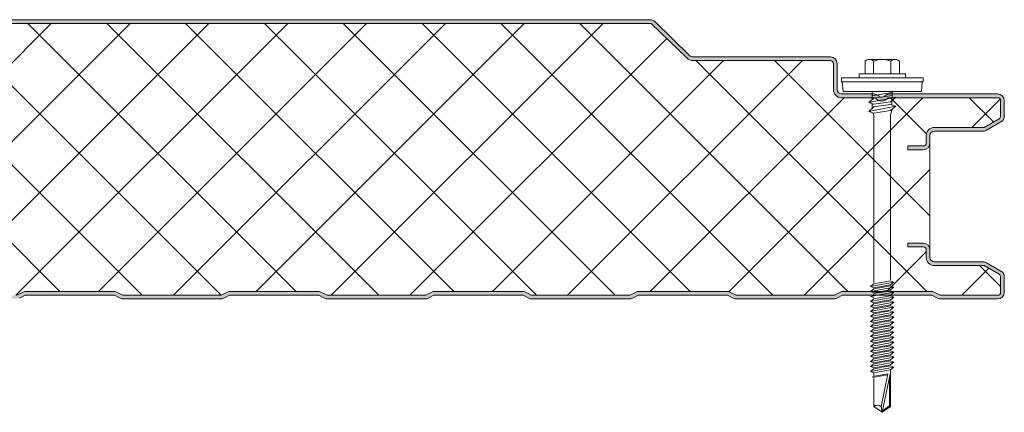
# Model space of a CAD drawing. Header units: millimetres. Extents: x 236 to 8441, y -357 to 1545.
# Tile 7 of 10: x 1112 to 1377, y 1191 to 1297. Entities that reach past the tile are written whole.
import ezdxf

# ---------------------------------------------------------------- set-up
doc = ezdxf.new("R2010")
doc.units = ezdxf.units.MM
doc.layers.add('A-DETL-GENF', color=92, linetype='Continuous', lineweight=13)

# ---------------------------------------------------------------- blocks, each defined once
blk = doc.blocks.new('HFX 1000 - 3 RIB - FINELINE - HFX 1000 75mm - 3 RIB - FINELINE-4449112-ALL PANELS 5')
at = {"layer": 'A-DETL-GENF'}
h = blk.add_hatch(color=256, dxfattribs=at)
h.paths.add_polyline_path([(2.22, 0), (17.49, 0.06), (17.94, 0.22), (19.5, 1), (43.5, 1), (45.51, 0.06), (46, 0), (72.49, 0.06), (72.94, 0.22), (74.5, 1), (98.5, 1), (100.51, 0.06), (101, 0), (127.49, 0.06), (127.94, 0.22), (129.5, 1), (153.56, 0.97), (155.51, 0.06), (156, 0), (182.49, 0.06), (182.94, 0.22), (184.59, 1), (208.5, 1), (210.51, 0.06), (211.47, 0), (237.49, 0.06), (237.94, 0.22), (239.5, 1), (263.5, 1), (265.51, 0.06), (266, 0), (292.49, 0.06), (292.94, 0.22), (294.5, 1), (318.5, 1), (320.51, 0.06), (321, 0), (347.49, 0.06), (347.94, 0.22), (349.5, 1), (373.5, 1), (375.51, 0.06), (376, 0), (402.49, 0.06), (402.99, 0.25), (404.5, 1), (428.5, 1), (430.51, 0.06), (431, 0), (457.49, 0.06), (457.94, 0.22), (459.5, 1), (483.5, 1), (485.51, 0.06), (486, 0), (512.49, 0.06), (512.94, 0.22), (514.5, 1), (538.5, 1), (540.51, 0.06), (541, 0), (567.49, 0.06), (567.94, 0.22), (569.5, 1), (593.5, 1), (595.51, 0.06), (596, 0), (622.49, 0.06), (622.94, 0.22), (624.5, 1), (648.5, 1), (650.51, 0.06), (651, 0), (677.49, 0.06), (677.94, 0.22), (679.5, 1), (703.5, 1), (705.51, 0.06), (706, 0), (732.49, 0.06), (732.94, 0.22), (734.5, 1), (758.5, 1), (760.51, 0.06), (761, 0), (787.49, 0.06), (787.94, 0.22), (789.5, 1), (813.5, 1), (815.51, 0.06), (816, 0), (842.49, 0.06), (842.94, 0.22), (844.5, 1), (868.5, 1), (870.51, 0.06), (871, 0), (897.49, 0.06), (897.94, 0.22), (899.5, 1), (923.5, 1), (925.51, 0.06), (926, 0), (952.49, 0.06), (953.1, 0.3), (954.5, 1), (978.5, 1), (980.51, 0.06), (981, 0), (996.6, 0.05), (996.67, 0.06), (997.1, 0.24), (997.48, 0.53), (997.8, 1), (997.94, 1.33), (998, 2.18), (998, 5.96), (997.9, 6.53), (997.76, 6.86), (997.48, 7.23), (997, 7.58), (993.22, 9.76), (992.79, 9.94), (992.32, 10), (978.89, 10.04), (978.6, 10.16), (978.35, 10.35), (978.16, 10.6), (978.04, 10.89), (978, 11.2), (978, 13.2), (977.94, 13.67), (977.76, 14.1), (977.48, 14.47), (977, 14.8), (976.67, 14.94), (976.2, 15), (972, 15), (972, 14), (976.41, 13.97), (976.77, 13.77), (976.98, 13.41), (977, 13.2), (977, 11.2), (977.08, 10.63), (977.3, 10.1), (977.65, 9.64), (978.1, 9.29), (978.74, 9.06), (979.2, 9), (992.54, 9), (996.77, 6.53), (996.98, 6.17), (997, 5.96), (996.98, 1.59), (996.77, 1.23), (996.41, 1.03), (996.2, 1), (980.74, 1), (978.63, 2), (954.27, 2), (952.27, 1), (925.74, 1), (923.74, 2), (899.27, 2), (897.27, 1), (870.74, 1), (868.74, 2), (844.27, 2), (842.27, 1), (815.74, 1), (813.74, 2), (789.27, 2), (787.27, 1), (760.74, 1), (758.74, 2), (734.27, 2), (732.27, 1), (705.74, 1), (703.74, 2), (679.27, 2), (677.27, 1), (650.74, 1), (648.74, 2), (624.27, 2), (622.27, 1), (595.74, 1), (593.74, 2), (569.27, 2), (567.27, 1), (540.74, 1), (538.74, 2), (514.27, 2), (512.27, 1), (485.74, 1), (483.74, 2), (459.27, 2), (457.27, 1), (430.74, 1), (428.74, 2), (404.27, 2), (402.27, 1), (375.74, 1), (373.74, 2), (349.27, 2), (347.27, 1), (320.74, 1), (318.74, 2), (294.27, 2), (292.27, 1), (265.74, 1), (263.74, 2), (239.27, 2), (237.27, 1), (210.74, 1), (208.74, 2), (184.27, 2), (182.27, 1), (155.74, 1), (153.74, 2), (129.27, 2), (127.27, 1), (100.74, 1), (98.74, 2), (74.27, 2), (72.27, 1), (45.74, 1), (43.74, 2), (19.27, 2), (17.27, 1), (1.59, 1.03), (1.23, 1.23), (1.03, 1.59), (1, 2), (1, 9.3), (0.93, 9.87), (0.71, 10.4), (0.36, 10.86), (-0.1, 11.21), (-0.63, 11.43), (-1.2, 11.5), (-20.41, 11.53), (-20.77, 11.73), (-20.97, 12.09), (-21, 12.58), (-20.97, 13.41), (-20.77, 13.77), (-20.41, 13.97), (-20.2, 14), (-16, 14), (-16, 15), (-20.41, 14.97), (-20.67, 14.94), (-21.1, 14.76), (-21.47, 14.47), (-21.76, 14.1), (-21.94, 13.67), (-22, 13.2), (-22, 12.3), (-21.9, 11.73), (-21.76, 11.4), (-21.47, 11.03), (-21, 10.7), (-20.67, 10.56), (-20.2, 10.5), (-0.89, 10.46), (-0.6, 10.34), (-0.35, 10.15), (-0.16, 9.9), (-0.04, 9.61), (0, 9.3), (0.02, 1.68), (0.11, 1.22), (0.24, 0.9), (0.53, 0.53), (1, 0.2), (1.33, 0.06), (1.9, 0)])
h.paths.add_polyline_path([(976.2, 40.19), (976.67, 40.26), (977.1, 40.44), (977.56, 40.84), (977.76, 41.09), (977.94, 41.53), (978, 41.99), (978.04, 44.31), (978.16, 44.59), (978.35, 44.84), (978.63, 45.05), (978.89, 45.15), (979.2, 45.19), (992.54, 45.22), (992.79, 45.26), (993.22, 45.44), (997.1, 47.67), (997.48, 47.96), (997.76, 48.33), (997.94, 48.77), (998, 49.23), (998, 53.39), (997.94, 53.86), (997.76, 54.29), (997.48, 54.67), (997, 54.99), (996.6, 55.14), (996.04, 55.19), (967.05, 55.19), (966.6, 55.14), (966.17, 54.96), (965.23, 54.32), (964.77, 54.32), (964.36, 54.52), (964.2, 54.7), (963.83, 54.97), (963.41, 55.14), (962.95, 55.19), (953.89, 55.24), (953.6, 55.36), (953.35, 55.55), (953.16, 55.79), (953.04, 56.08), (953, 56.39), (953, 63.39), (952.94, 63.86), (952.65, 64.44), (952.48, 64.67), (952, 64.99), (951.67, 65.13), (950.84, 65.19), (913.82, 65.25), (913.56, 65.35), (913.07, 65.77), (903.59, 74.93), (903.38, 75.03), (902.99, 75.15), (902.66, 75.19), (702.34, 75.15), (702.2, 75.14), (701.78, 74.96), (701.41, 74.68), (691.73, 65.34), (691.48, 65.23), (690.97, 65.19), (663.85, 65.23), (663.56, 65.35), (663.07, 65.77), (653.73, 74.83), (653.55, 74.96), (652.99, 75.15), (652.66, 75.19), (452.34, 75.15), (452.21, 75.14), (451.78, 74.96), (451.41, 74.68), (441.74, 65.34), (441.38, 65.22), (441.18, 65.19), (413.85, 65.23), (413.56, 65.35), (413.07, 65.77), (403.83, 74.75), (403.55, 74.96), (402.99, 75.15), (402.67, 75.19), (202.34, 75.15), (202.21, 75.14), (201.78, 74.96), (201.41, 74.68), (191.74, 65.34), (191.48, 65.23), (191.18, 65.19), (163.85, 65.23), (163.55, 65.36), (163.07, 65.77), (153.71, 74.85), (153.56, 74.96), (152.99, 75.15), (152.67, 75.19), (-47.66, 75.15), (-47.79, 75.14), (-48.22, 74.96), (-48.7, 74.58), (-55.75, 67.65), (-55.95, 67.11), (-55.99, 66.93), (-55.95, 66.44), (-55.88, 66.19), (-55.7, 65.86), (-55.44, 65.58), (-55.13, 65.37), (-54.54, 65.21), (-53.99, 65.19), (-26.2, 65.15), (-0.56, 57.27), (-0.33, 57.09), (-0.15, 56.85), (-0.04, 56.56), (0, 56.26), (-0.04, 46.08), (-0.16, 45.79), (-0.35, 45.55), (-0.63, 45.34), (-0.89, 45.24), (-1.2, 45.19), (-20.41, 45.17), (-20.67, 45.13), (-21.1, 44.95), (-21.47, 44.67), (-21.8, 44.19), (-21.94, 43.86), (-22, 43.39), (-22, 41.99), (-21.94, 41.53), (-21.76, 41.09), (-21.47, 40.72), (-21.1, 40.44), (-20.67, 40.26), (-20.2, 40.19), (-16, 40.19), (-16, 41.19), (-20.41, 41.22), (-20.77, 41.43), (-20.97, 41.79), (-21, 41.99), (-20.97, 43.6), (-20.77, 43.96), (-20.41, 44.17), (-20.2, 44.19), (-1.2, 44.19), (-0.63, 44.27), (-0.1, 44.49), (0.36, 44.84), (0.71, 45.29), (0.93, 45.85), (1, 46.39), (1, 56.26), (0.93, 56.82), (0.72, 57.34), (0.39, 57.79), (-0.05, 58.14), (-0.56, 58.37), (-26.2, 66.19), (-54.54, 66.21), (-54.82, 66.37), (-54.97, 66.62), (-54.99, 66.87), (-54.88, 67.14), (-54.67, 67.37), (-47.66, 74.19), (152.99, 74.19), (162.62, 64.82), (163.07, 64.48), (163.6, 64.27), (164.16, 64.19), (191.18, 64.19), (191.74, 64.27), (192.26, 64.48), (192.71, 64.82), (202.34, 74.19), (402.99, 74.19), (412.62, 64.82), (413.07, 64.48), (413.59, 64.27), (414.15, 64.19), (441.18, 64.19), (441.74, 64.27), (442.26, 64.48), (442.71, 64.82), (452.34, 74.19), (652.99, 74.19), (662.62, 64.82), (663.07, 64.48), (663.59, 64.27), (664.15, 64.19), (691.17, 64.19), (691.73, 64.27), (692.26, 64.48), (692.71, 64.82), (702.34, 74.19), (902.99, 74.19), (912.62, 64.82), (913.07, 64.48), (913.59, 64.27), (914.15, 64.19), (951.41, 64.17), (951.77, 63.96), (951.98, 63.6), (952, 63.39), (952, 56.39), (952.08, 55.83), (952.3, 55.29), (952.65, 54.84), (953.1, 54.49), (953.63, 54.27), (954.27, 54.19), (963.33, 54.19), (963.65, 53.82), (964.05, 53.53), (964.51, 53.35), (965, 53.29), (965.67, 53.42), (965.95, 53.53), (966.36, 53.82), (966.68, 54.19), (996.41, 54.17), (996.77, 53.96), (996.98, 53.6), (997, 53.39), (996.98, 49.03), (996.77, 48.67), (996.6, 48.54), (992.54, 46.19), (979.2, 46.19), (978.63, 46.12), (978.1, 45.9), (977.65, 45.55), (977.3, 45.09), (977.08, 44.56), (977, 43.99), (976.98, 41.79), (976.77, 41.43), (976.41, 41.22), (976.2, 41.19), (972, 41.19), (972, 40.19)])
h = blk.add_hatch(dxfattribs=at)
h.set_pattern_fill('FP_2', color=256, style=0, pattern_type=2)
h.set_pattern_definition([(45, (-378.583, -1221.365), (-10.6066, 10.6066), []), (135, (-378.583, -1221.365), (-10.6066, -10.6066), [])])
h.paths.add_polyline_path([(1.8, 1), (17.27, 1), (19.27, 2), (43.74, 2), (45.74, 1), (72.27, 1), (74.27, 2), (98.74, 2), (100.74, 1), (127.27, 1), (129.27, 2), (153.74, 2), (155.74, 1), (182.27, 1), (184.27, 2), (208.74, 2), (210.74, 1), (237.27, 1), (239.27, 2), (263.74, 2), (265.74, 1), (292.27, 1), (294.27, 2), (318.74, 2), (320.74, 1), (347.27, 1), (349.27, 2), (373.74, 2), (375.74, 1), (402.27, 1), (404.27, 2), (428.74, 2), (430.74, 1), (457.27, 1), (459.27, 2), (483.74, 2), (485.74, 1), (512.27, 1), (514.27, 2), (538.74, 2), (540.74, 1), (567.27, 1), (569.27, 2), (593.74, 2), (595.74, 1), (622.27, 1), (624.27, 2), (648.74, 2), (650.74, 1), (677.27, 1), (679.27, 2), (703.74, 2), (705.74, 1), (732.27, 1), (734.27, 2), (758.74, 2), (760.74, 1), (787.27, 1), (789.27, 2), (813.74, 2), (815.74, 1), (842.27, 1), (844.27, 2), (868.74, 2), (870.74, 1), (897.27, 1), (899.27, 2), (923.74, 2), (925.74, 1), (952.27, 1), (954.27, 2), (978.74, 2), (980.74, 1), (996.41, 1.03), (996.77, 1.23), (996.9, 1.4), (997, 1.8), (997, 5.96), (996.9, 6.36), (996.6, 6.65), (992.54, 9), (979.2, 9), (978.63, 9.07), (978.1, 9.29), (977.65, 9.64), (977.3, 10.1), (977.08, 10.63), (977, 11.2), (977, 13.2), (976.9, 13.6), (976.6, 13.89), (976.2, 14), (972, 14), (972, 15), (976.2, 15), (976.67, 14.94), (977.1, 14.76), (977.48, 14.47), (977.76, 14.1), (977.94, 13.67), (978, 13.2), (978, 41.99), (977.94, 41.53), (977.76, 41.09), (977.48, 40.72), (977.1, 40.44), (976.67, 40.26), (976.2, 40.19), (972, 40.19), (972, 41.19), (976.41, 41.22), (976.77, 41.43), (976.9, 41.59), (977, 41.99), (977, 43.99), (977.08, 44.56), (977.3, 45.09), (977.65, 45.55), (978.1, 45.9), (978.63, 46.12), (979.2, 46.19), (992.54, 46.19), (996.77, 48.67), (996.9, 48.83), (997, 49.23), (997, 53.39), (996.9, 53.79), (996.6, 54.09), (996.2, 54.19), (966.68, 54.19), (966.36, 53.82), (965.95, 53.53), (965.49, 53.35), (965, 53.29), (964.51, 53.35), (964.05, 53.53), (963.65, 53.82), (963.33, 54.19), (954.2, 54.19), (953.63, 54.27), (953.1, 54.49), (952.55, 54.96), (952.3, 55.29), (952.08, 55.83), (952, 56.39), (952, 63.39), (951.9, 63.79), (951.6, 64.09), (951.2, 64.19), (914.15, 64.19), (913.59, 64.27), (913.07, 64.48), (912.62, 64.82), (902.99, 74.19), (702.34, 74.19), (692.71, 64.82), (692.26, 64.48), (691.73, 64.27), (691.17, 64.19), (664.15, 64.19), (663.59, 64.27), (663.07, 64.48), (662.62, 64.82), (652.99, 74.19), (452.34, 74.19), (442.71, 64.82), (442.26, 64.48), (441.74, 64.27), (441.18, 64.19), (414.15, 64.19), (413.59, 64.27), (413.07, 64.48), (412.62, 64.82), (402.99, 74.19), (202.34, 74.19), (192.71, 64.82), (192.26, 64.48), (191.74, 64.27), (191.18, 64.19), (164.16, 64.19), (163.6, 64.27), (163.07, 64.48), (162.62, 64.82), (152.99, 74.19), (-47.66, 74.19), (-54.91, 67.11), (-54.97, 66.99), (-54.95, 66.57), (-54.79, 66.34), (-54.54, 66.21), (-54.4, 66.19), (-26.2, 66.19), (-0.56, 58.37), (-0.05, 58.14), (0.39, 57.79), (0.72, 57.34), (0.93, 56.82), (1, 56.26), (1, 46.39), (0.93, 45.83), (0.71, 45.29), (0.36, 44.84), (-0.1, 44.49), (-0.63, 44.27), (-1.2, 44.19), (-20.41, 44.17), (-20.77, 43.96), (-20.89, 43.79), (-21, 43.39), (-21, 41.99), (-20.89, 41.59), (-20.6, 41.3), (-20.2, 41.19), (-16, 41.19), (-16, 40.19), (-20.2, 40.19), (-20.67, 40.26), (-21.1, 40.44), (-21.56, 40.84), (-21.76, 41.09), (-21.94, 41.53), (-22, 41.99), (-22, 13.2), (-21.94, 13.67), (-21.76, 14.1), (-21.47, 14.47), (-21.1, 14.76), (-20.67, 14.94), (-20.2, 15), (-16, 15), (-16, 14), (-20.41, 13.97), (-20.77, 13.77), (-20.89, 13.6), (-21, 13.2), (-21, 12.3), (-20.89, 11.9), (-20.6, 11.61), (-20.2, 11.5), (-1.2, 11.5), (-0.63, 11.43), (-0.1, 11.21), (0.36, 10.86), (0.71, 10.4), (0.93, 9.87), (1, 9.3), (1, 1.8), (1.11, 1.4), (1.4, 1.11), (1.59, 1.03)])
for p, q in [((902.66, 75.19), (702.66, 75.19)), ((913.31, 65.53), (903.92, 74.68)), ((902.99, 74.19), (702.34, 74.19)), ((912.62, 64.82), (902.99, 74.19)), ((951.2, 65.19), (914.15, 65.19)), ((951.2, 64.19), (914.15, 64.19)), ((960.52, 63.99), (960.52, 60.66)), ((961.68, 64.51), (968.64, 64.51)), ((962.84, 63.99), (962.84, 60.66)), ((967.48, 63.99), (967.48, 60.66)), ((969.8, 63.99), (969.8, 60.66)), ((952, 56.39), (952, 63.39)), ((953, 56.39), (953, 63.39)), ((976.16, 59.51), (954.16, 59.51)), ((954.16, 59.51), (954.16, 58.51)), ((954.16, 58.51), (976.16, 58.51)), ((954.41, 58.51), (954.63, 55.82)), ((971.41, 60.66), (958.91, 60.66)), ((958.91, 60.66), (958.91, 59.51)), ((971.41, 59.51), (971.41, 60.66)), ((975.69, 55.82), (975.91, 58.51)), ((976.16, 58.51), (976.16, 59.51)), ((975.69, 55.82), (954.63, 55.82)), ((962.47, 55.82), (962.47, 53.69)), ((967.86, 55.82), (967.86, 54.12)), ((962.95, 55.19), (954.2, 55.19)), ((963.33, 54.19), (954.2, 54.19)), ((961.55, 52.89), (968.77, 54.3)), ((962.91, 54.07), (961.55, 52.89)), ((967.86, 55.56), (962.47, 54.73)), ((967.86, 54.83), (962.91, 54.07)), ((967.41, 53.12), (962.91, 52.43)), ((996.2, 54.19), (966.68, 54.19)), ((996.2, 55.19), (967.05, 55.19)), ((968.77, 54.3), (967.41, 53.12)), ((967.77, 53.43), (967.77, 52.26)), ((997, 49.23), (997, 53.39)), ((998, 49.23), (998, 53.39)), ((962.91, 52.43), (961.55, 52.89)), ((961.55, 50.52), (968.77, 51.92)), ((962.91, 51.7), (961.55, 50.52)), ((961.55, 50.52), (962.91, 50.05)), ((962.47, 52.58), (962.47, 51.32)), ((967.41, 52.39), (962.91, 51.7)), ((962.91, 50.05), (967.41, 50.74)), ((968.77, 51.92), (967.41, 52.39)), ((967.41, 50.74), (968.77, 51.92)), ((967.42, 49.47), (967.79, 51.08)), ((962.6, 50.16), (962.92, 49.43)), ((962.92, 49.43), (962.92, 4.43)), ((967.42, 5.25), (967.42, 49.47)), ((992.54, 46.19), (996.6, 48.54)), ((979.2, 46.19), (992.54, 46.19)), ((979.2, 45.19), (992.32, 45.19)), ((993.22, 45.44), (997.1, 47.67)), ((977, 41.99), (977, 43.99)), ((978, 41.99), (978, 43.99)), ((972, 40.19), (972, 41.19)), ((972, 41.19), (976.2, 41.19)), ((976.2, 40.19), (972, 40.19)), ((978, 13.2), (978, 41.99)), ((972, 14), (972, 15)), ((972, 15), (976.2, 15)), ((976.2, 14), (972, 14)), ((977, 11.2), (977, 13.2)), ((978, 11.2), (978, 13.2)), ((992.32, 10), (979.2, 10)), ((992.54, 9), (979.2, 9)), ((996.6, 6.65), (992.54, 9)), ((997.1, 7.52), (993.22, 9.76)), ((997, 1.8), (997, 5.96)), ((998, 1.8), (998, 5.96)), ((962.01, 3.34), (968.31, 4.56)), ((962.91, 4.12), (962.01, 3.34)), ((962.01, 3.34), (962.91, 3.03)), ((962.01, 1.99), (968.31, 3.22)), ((962.91, 2.77), (962.01, 1.99)), ((962.91, 4.12), (967.41, 4.87)), ((962.91, 3.03), (967.41, 3.78)), ((967.41, 3.53), (962.91, 2.77)), ((968.31, 4.56), (967.41, 4.87)), ((968.31, 4.56), (967.41, 3.78)), ((968.31, 3.22), (967.41, 3.53)), ((968.31, 3.22), (967.41, 2.44)), ((732.27, 1), (734.27, 2)), ((732.94, 0.22), (734.5, 1)), ((734.27, 2), (758.74, 2)), ((734.5, 1), (758.5, 1)), ((758.5, 1), (760.06, 0.22)), ((758.74, 2), (760.74, 1)), ((760.74, 1), (787.27, 1)), ((787.27, 1), (789.27, 2)), ((787.94, 0.22), (789.5, 1)), ((789.27, 2), (813.74, 2)), ((789.5, 1), (813.5, 1)), ((813.5, 1), (815.06, 0.22)), ((813.74, 2), (815.74, 1)), ((815.74, 1), (842.27, 1)), ((816, 0), (842.01, 0)), ((842.27, 1), (844.27, 2)), ((842.94, 0.22), (844.5, 1)), ((844.27, 2), (868.74, 2)), ((844.5, 1), (868.5, 1)), ((868.5, 1), (870.06, 0.22)), ((868.74, 2), (870.74, 1)), ((870.74, 1), (897.27, 1)), ((871, 0), (897.01, 0)), ((897.27, 1), (899.27, 2)), ((897.94, 0.22), (899.5, 1)), ((899.27, 2), (923.74, 2)), ((899.5, 1), (923.5, 1)), ((923.5, 1), (925.06, 0.22)), ((923.74, 2), (925.74, 1)), ((925.74, 1), (952.27, 1)), ((926, 0), (952.01, 0)), ((952.27, 1), (954.27, 2)), ((952.94, 0.22), (954.5, 1)), ((954.27, 2), (978.74, 2)), ((954.5, 1), (978.5, 1)), ((962.01, 1.99), (962.91, 1.68)), ((962.01, 0.65), (963.11, 0.86)), ((962.01, 0.65), (962.91, 0.34)), ((962.91, 0.08), (962.01, -0.7)), ((962.4, 0.72), (962.99, 1.19)), ((967.41, 2.44), (962.91, 1.68)), ((967.41, 2.18), (962.91, 1.43)), ((962.91, 0.08), (963.76, 0.22)), ((962.92, 0.82), (968.31, 1.87)), ((963.76, 0.22), (967.41, 0.83)), ((968.31, 0.52), (964.26, -0.26)), ((968.31, 0.52), (967.18, 0.91)), ((968.31, 1.87), (967.24, 0.81)), ((968.31, 1.87), (967.41, 2.18)), ((968.31, 0.52), (967.41, -0.26)), ((978.5, 1), (980.06, 0.22)), ((978.74, 2), (980.74, 1)), ((980.74, 1), (996.2, 1)), ((981, 0), (996.2, 0)), ((761, 0), (787.01, 0)), ((964.26, -0.26), (962.01, -0.7)), ((962.01, -0.7), (962.91, -1.01)), ((962.91, -1.27), (962.01, -2.05)), ((962.01, -2.05), (965.4, -1.39)), ((962.01, -2.05), (962.91, -2.36)), ((962.01, -3.39), (966.55, -2.51)), ((962.91, -2.61), (962.01, -3.39)), ((962.91, -1.01), (964.71, -0.71)), ((964.93, -0.93), (962.91, -1.27)), ((965.88, -1.86), (962.91, -2.36)), ((966.11, -2.08), (962.91, -2.61)), ((964.71, -0.71), (967.41, -0.26)), ((967.41, -0.51), (965.25, -0.87)), ((965.4, -1.39), (968.31, -0.82)), ((967.41, -1.6), (965.88, -1.86)), ((967.41, -1.86), (966.11, -2.08)), ((966.55, -2.51), (968.31, -2.17)), ((968.31, -2.17), (967.38, -2.96)), ((968.31, -0.82), (967.41, -0.51)), ((968.31, -0.82), (967.41, -1.6)), ((968.31, -2.17), (967.41, -1.86)), ((962.01, -3.39), (962.91, -3.7)), ((962.91, -3.96), (962.01, -4.74)), ((962.01, -4.74), (965.4, -4.08)), ((962.01, -4.74), (962.91, -5.05)), ((962.91, -3.7), (967.06, -3.01)), ((964.93, -3.62), (962.91, -3.96)), ((965.88, -4.55), (962.91, -5.05)), ((964.93, -4.97), (962.91, -5.31)), ((967.41, -3.21), (965.25, -3.57)), ((967.41, -4.56), (965.25, -4.92)), ((965.4, -4.08), (968.31, -3.52)), ((965.4, -5.43), (968.31, -4.87)), ((967.41, -4.3), (965.88, -4.55)), ((968.31, -3.52), (967.41, -3.21)), ((968.31, -3.52), (967.41, -4.3)), ((968.31, -4.87), (967.41, -4.56)), ((968.31, -4.87), (967.41, -5.65)), ((962.91, -5.31), (962.01, -6.09)), ((962.01, -6.09), (965.4, -5.43)), ((962.01, -6.09), (962.91, -6.4)), ((962.91, -6.65), (962.01, -7.43)), ((962.01, -7.43), (965.4, -6.77)), ((962.01, -7.43), (962.91, -7.74)), ((965.88, -5.9), (962.91, -6.4)), ((964.93, -6.31), (962.91, -6.65)), ((965.88, -7.25), (962.91, -7.74)), ((964.93, -7.66), (962.91, -8)), ((967.41, -5.9), (965.25, -6.26)), ((967.41, -7.25), (965.25, -7.61)), ((965.4, -6.77), (968.31, -6.21)), ((965.4, -8.12), (968.31, -7.56)), ((967.41, -5.65), (965.88, -5.9)), ((967.41, -6.99), (965.88, -7.25)), ((968.31, -6.21), (967.41, -5.9)), ((968.31, -6.21), (967.41, -6.99)), ((968.31, -7.56), (967.41, -7.25)), ((968.31, -7.56), (967.41, -8.34)), ((962.91, -8), (962.01, -8.78)), ((962.01, -8.78), (965.4, -8.12)), ((962.01, -8.78), (962.91, -9.09)), ((962.91, -9.35), (962.01, -10.13)), ((962.01, -10.13), (965.4, -9.47)), ((962.01, -10.13), (962.91, -10.44)), ((965.88, -8.59), (962.91, -9.09)), ((964.93, -9.01), (962.91, -9.35)), ((965.88, -9.94), (962.91, -10.44)), ((964.93, -10.35), (962.91, -10.69)), ((967.41, -8.59), (965.25, -8.95)), ((967.41, -9.94), (965.25, -10.3)), ((965.4, -9.47), (968.31, -8.9)), ((965.4, -10.81), (968.31, -10.25)), ((967.41, -8.34), (965.88, -8.59)), ((967.41, -9.68), (965.88, -9.94)), ((968.31, -8.9), (967.41, -8.59)), ((968.31, -8.9), (967.41, -9.68)), ((968.31, -10.25), (967.41, -9.94)), ((968.31, -10.25), (967.41, -11.03)), ((962.91, -10.69), (962.01, -11.47)), ((962.01, -11.47), (965.4, -10.81)), ((962.01, -11.47), (962.91, -11.78)), ((962.91, -12.04), (962.01, -12.82)), ((962.01, -12.82), (965.4, -12.16)), ((962.01, -12.82), (962.91, -13.13)), ((965.88, -11.29), (962.91, -11.78)), ((964.93, -11.7), (962.91, -12.04)), ((965.88, -12.63), (962.91, -13.13)), ((964.93, -13.05), (962.91, -13.39)), ((967.41, -11.29), (965.25, -11.65)), ((967.41, -12.63), (965.25, -12.99)), ((965.4, -12.16), (968.31, -11.6)), ((965.4, -13.51), (968.31, -12.94)), ((967.41, -11.03), (965.88, -11.29)), ((967.41, -12.38), (965.88, -12.63)), ((968.31, -11.6), (967.41, -11.29)), ((968.31, -11.6), (967.41, -12.38)), ((968.31, -12.94), (967.41, -12.63)), ((968.31, -12.94), (967.41, -13.72)), ((962.91, -13.39), (962.01, -14.17)), ((962.01, -14.17), (965.4, -13.51)), ((962.01, -14.17), (962.91, -14.48)), ((962.91, -14.73), (962.01, -15.51)), ((962.01, -15.51), (965.4, -14.85)), ((962.01, -15.51), (962.91, -15.82)), ((965.88, -13.98), (962.91, -14.48)), ((964.93, -14.39), (962.91, -14.73)), ((965.88, -15.33), (962.91, -15.82)), ((964.93, -15.74), (962.91, -16.08)), ((967.41, -13.98), (965.25, -14.34)), ((967.41, -15.33), (965.25, -15.69)), ((965.4, -14.85), (968.31, -14.29)), ((965.4, -16.2), (968.31, -15.64)), ((967.41, -13.72), (965.88, -13.98)), ((967.41, -15.07), (965.88, -15.33)), ((968.31, -14.29), (967.41, -13.98)), ((968.31, -14.29), (967.41, -15.07)), ((968.31, -15.64), (967.41, -15.33)), ((968.31, -15.64), (967.41, -16.42)), ((962.91, -16.08), (962.01, -16.86)), ((962.01, -16.86), (965.4, -16.2)), ((962.01, -16.86), (962.91, -17.17)), ((962.91, -17.43), (962.01, -18.21)), ((962.01, -18.21), (965.4, -17.55)), ((962.01, -18.21), (962.91, -18.52)), ((965.88, -16.67), (962.91, -17.17)), ((964.93, -17.09), (962.91, -17.43)), ((965.88, -18.02), (962.91, -18.52)), ((964.93, -18.43), (962.91, -18.77)), ((967.41, -16.67), (965.25, -17.03)), ((967.41, -18.02), (965.25, -18.38)), ((965.4, -17.55), (968.31, -16.98)), ((965.4, -18.89), (968.31, -18.33)), ((967.41, -16.42), (965.88, -16.67)), ((967.41, -17.76), (965.88, -18.02)), ((968.31, -16.98), (967.41, -16.67)), ((968.31, -16.98), (967.41, -17.76)), ((968.31, -18.33), (967.41, -18.02)), ((968.31, -18.33), (967.41, -19.11)), ((962.91, -18.77), (962.01, -19.55)), ((962.01, -19.55), (965.4, -18.89)), ((962.01, -19.55), (962.91, -19.86)), ((966.65, -20.13), (962.52, -20.86)), ((962.58, -21.18), (966.59, -20.4)), ((965.88, -19.37), (962.91, -19.86)), ((962.91, -19.86), (962.91, -20.79)), ((964.82, -28.95), (966.65, -20.13)), ((967.29, -20.27), (965.16, -30.52)), ((967.41, -19.11), (965.88, -19.37)), ((967.15, -20.95), (967.15, -28.81)), ((967.41, -28.95), (967.41, -19.11)), ((962.91, -21.38), (962.91, -28.95)), ((962.91, -28.95), (965.16, -30.52)), ((965.16, -30.52), (964.82, -28.95)), ((965.16, -30.52), (967.41, -28.95)), ((967.15, -28.81), (965.24, -30.15))]:
    blk.add_line(p, q, dxfattribs=at)
for centre, radius, start, end in [((902.66, 73.39), 1.8, 45.7585, 90), ((914.15, 66.39), 2.2, 225.7585, 270), ((914.15, 66.39), 1.2, 225.7585, 270), ((951.2, 63.39), 1.8, 360, 90), ((951.2, 63.39), 0.8, 0, 90), ((951.2, 63.39), 0.8, 360, 30), ((961.68, 62.97), 1.54, 41.3319, 138.6681), ((965.16, 59.12), 5.39, 64.5175, 115.4825), ((968.64, 62.97), 1.54, 41.3319, 138.6681), ((954.2, 56.39), 2.2, 180, 270), ((954.2, 56.39), 1.2, 180, 270), ((962.95, 53.39), 1.8, 46.2896, 90), ((965, 55.29), 2, 213.1529, 326.8471), ((965, 55.29), 1, 216.3442, 323.6558), ((967.05, 53.39), 1.8, 90, 133.7104), ((996.2, 53.39), 1.8, 360, 90), ((996.2, 53.39), 0.8, 0, 90), ((996.2, 53.39), 0.8, 360, 30), ((996.2, 49.23), 0.8, 300, 360), ((996.2, 49.23), 0.8, 330, 360), ((996.2, 49.23), 1.8, 300, 0), ((979.2, 43.99), 2.2, 90, 180), ((979.2, 43.99), 1.2, 90, 180), ((992.32, 46.99), 1.8, 270, 300), ((976.2, 41.99), 1.8, 270, 360), ((976.2, 41.99), 0.8, 270, 360), ((976.2, 41.99), 0.8, 330, 0), ((976.2, 13.2), 1.8, 0, 90), ((976.2, 13.2), 0.8, 0, 90), ((976.2, 13.2), 0.8, 360, 30), ((979.2, 11.2), 2.2, 180, 270), ((979.2, 11.2), 1.2, 180, 270), ((992.32, 8.2), 1.8, 60, 90), ((996.2, 5.96), 0.8, 360, 60), ((996.2, 5.96), 0.8, 360, 30), ((996.2, 5.96), 1.8, 0, 60), ((761, 2.1), 2.1, 243.4349, 270), ((787.01, 2.1), 2.1, 270, 296.5651), ((816, 2.1), 2.1, 243.4349, 270), ((842.01, 2.1), 2.1, 270, 296.5651), ((871, 2.1), 2.1, 243.4349, 270), ((897.01, 2.1), 2.1, 270, 296.5651), ((926, 2.1), 2.1, 243.4349, 270), ((952.01, 2.1), 2.1, 270, 296.5651), ((981, 2.1), 2.1, 243.4349, 270), ((996.2, 1.8), 1.8, 270, 0), ((996.2, 1.8), 0.8, 270, 0), ((996.2, 1.8), 0.8, 330, 0), ((963.86, -29.98), 1.41, 47.2756, 132.7244)]:
    blk.add_arc(centre, radius, start, end, dxfattribs=at)

msp = doc.modelspace()

# ---------------------------------------------------------------- block references
at = {"layer": 'A-DETL-GENF'}
msp.add_blockref('HFX 1000 - 3 RIB - FINELINE - HFX 1000 75mm - 3 RIB - FINELINE-4449112-ALL PANELS 5', (378.58, 1221.36), dxfattribs=at)

doc.saveas('drawing.dxf')
